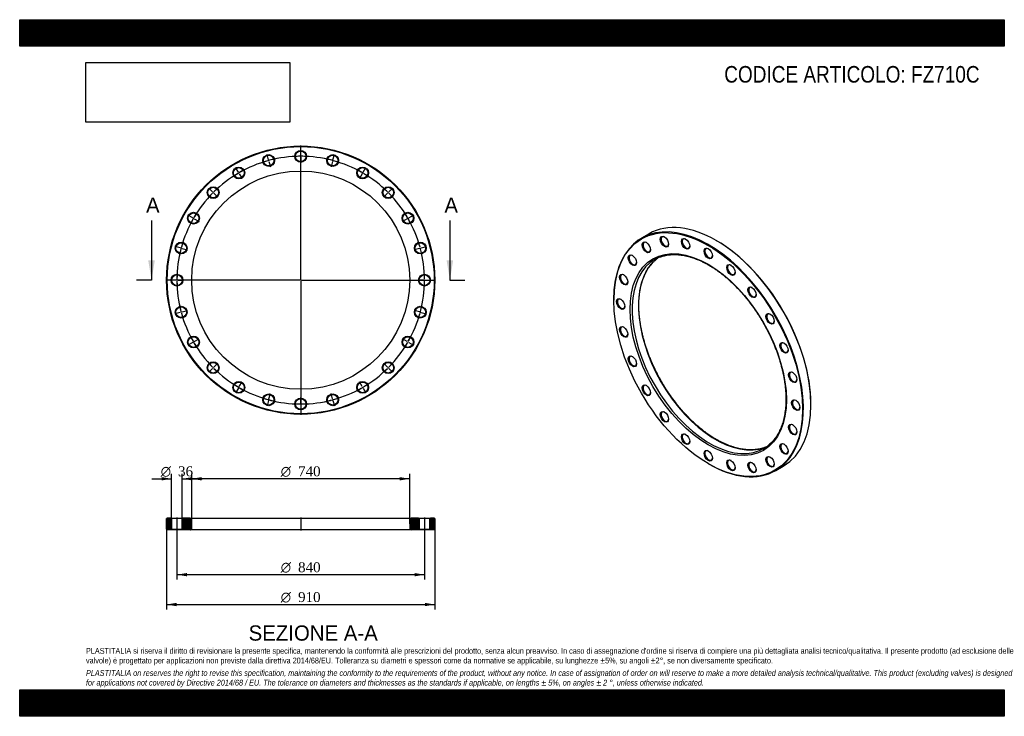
# Model space of a CAD drawing. Header units: millimetres. Extents: x 0 to 3341, y 0 to 2363.
import ezdxf
from ezdxf.enums import TextEntityAlignment as Align
from ezdxf.lldxf.tags import DXFTag

# ---------------------------------------------------------------- set-up
doc = ezdxf.new("R2010")
doc.units = ezdxf.units.MM
doc.header["$LTSCALE"] = 11.25
for name, color, linetype in [('Default', 7, 'Continuous'), ('DV2_Default', 7, 'Continuous'), ('DV3_Default', 7, 'Continuous'), ('FZ710C', 7, 'Continuous')]:
    doc.layers.add(name, color=color, linetype=linetype)
doc.styles.add('SEACAD_Solid_Edge_ANSI', font='seans.ttf')
doc.styles.add('SEACAD_Solid_Edge_ANSI1_Symbols', font='semeca1.ttf')
doc.styles.add('SEACAD_Times_New_Roman', font='times.ttf')
tags = doc.linetypes.add('CENTER2', pattern=[28.575, 19.05, -3.175, 3.175, -3.175]).pattern_tags.tags
tags[10:11] = [DXFTag(74, 4), DXFTag(75, 0), DXFTag(340, '0'), DXFTag(46, 0.0), DXFTag(50, 0.0), DXFTag(44, 0.0), DXFTag(45, 0.0)]
tags[8:9] = [DXFTag(74, 4), DXFTag(75, 0), DXFTag(340, '0'), DXFTag(46, 0.0), DXFTag(50, 0.0), DXFTag(44, 0.0), DXFTag(45, 0.0)]
tags[6:7] = [DXFTag(74, 4), DXFTag(75, 0), DXFTag(340, '0'), DXFTag(46, 0.0), DXFTag(50, 0.0), DXFTag(44, 0.0), DXFTag(45, 0.0)]
tags[4:5] = [DXFTag(74, 4), DXFTag(75, 0), DXFTag(340, '0'), DXFTag(46, 0.0), DXFTag(50, 0.0), DXFTag(44, 0.0), DXFTag(45, 0.0)]
picture_1 = doc.add_image_def('image1.jpg', size_in_pixel=(4302, 1260))

# ---------------------------------------------------------------- blocks, each defined once
blk = doc.blocks.new('SE')
at = {"layer": 'FZ710C', "color": 7, "linetype": 'Continuous'}
for p, q in [((2135.9, 1636.3), (2110.4, 1621.6)), ((2364.8, 1612.9), (2363.4, 1613.8)), ((2016.2, 1413.3), (2016.2, 1411.7)), ((2685.1, 1056.5), (2685.1, 1058.1)), ((2336.5, 856.9), (2337.9, 856.1)), ((2565.4, 833.5), (2590.9, 848.2))]:
    blk.add_line(p, q, dxfattribs=at)
for centre, major_axis, start_param, end_param in [((2363.4, 1242.3), (-227.5, 394), 3.141593, 6.283185), ((2337.9, 1227.6), (227.5, -394), 0, 3.926991), ((2127.9, 1591.3), (-9, 15.6), 0, 3.872873), ((2127.9, 1591.3), (-9, 15.6), 5.551905, 6.283185), ((2189.4, 1610.3), (-9, 15.6), 0, 3.872873), ((2189.4, 1610.3), (-9, 15.6), 5.551905, 6.283185), ((2261.1, 1603.2), (-9, 15.6), 0, 3.872873), ((2261.1, 1603.2), (-9, 15.6), 5.551905, 6.283185), ((2364.8, 1243.1), (226.5, -392.3), 0.785398, 2.356194), ((2337.9, 1570.5), (-9, 15.6), 0, 3.872873), ((2337.9, 1570.5), (-9, 15.6), 5.551905, 6.283185), ((2340, 1228.8), (-185, 320.4), 0.088137, 3.063374), ((2080.7, 1547.5), (-9, 15.6), 0, 3.872873), ((2080.7, 1547.5), (-9, 15.6), 5.551905, 6.283185), ((2361.3, 1241), (185, -320.4), 3.224033, 6.1972), ((2340, 1228.8), (-185, 320.4), 0, 0.088137), ((2340, 1228.8), (-185, 320.4), 6.195782, 6.283185), ((2361.3, 1241), (185, -320.4), 3.198957, 3.224033), ((2414.8, 1514.4), (-9, 15.6), 0, 3.872873), ((2414.8, 1514.4), (-9, 15.6), 5.551905, 6.283185), ((2051.1, 1481.9), (-9, 15.6), 0, 3.872873), ((2051.1, 1481.9), (-9, 15.6), 5.551905, 6.283185), ((2486.4, 1438.8), (-9, 15.6), 0, 3.872873), ((2486.4, 1438.8), (-9, 15.6), 5.551905, 6.283185), ((2040.9, 1399), (-9, 15.6), 0, 3.872873), ((2040.9, 1399), (-9, 15.6), 5.551905, 6.283185), ((2547.9, 1348.8), (-9, 15.6), 0, 3.872873), ((2547.9, 1348.8), (-9, 15.6), 5.551905, 6.283185), ((2051.1, 1304.4), (-9, 15.6), 0, 3.872873), ((2051.1, 1304.4), (-9, 15.6), 5.551905, 6.283185), ((2595.1, 1250.5), (-9, 15.6), 0, 3.872873), ((2595.1, 1250.5), (-9, 15.6), 5.551905, 6.283185), ((2080.7, 1204.6), (-9, 15.6), 0, 3.872873), ((2080.7, 1204.6), (-9, 15.6), 5.551905, 6.283185), ((2624.8, 1150.7), (-9, 15.6), 0, 3.872873), ((2624.8, 1150.7), (-9, 15.6), 5.551905, 6.283185), ((2127.9, 1106.3), (-9, 15.6), 0, 3.872873), ((2127.9, 1106.3), (-9, 15.6), 5.551905, 6.283185), ((2634.9, 1056.1), (-9, 15.6), 0, 3.872873), ((2634.9, 1056.1), (-9, 15.6), 5.551905, 6.283185), ((2189.4, 1016.3), (-9, 15.6), 0, 3.872873), ((2189.4, 1016.3), (-9, 15.6), 5.551905, 6.283185), ((2624.8, 973.2), (-9, 15.6), 0, 3.872873), ((2624.8, 973.2), (-9, 15.6), 5.551905, 6.283185), ((2261.1, 940.7), (-9, 15.6), 0, 3.872873), ((2261.1, 940.7), (-9, 15.6), 5.551905, 6.283185), ((2340, 1228.8), (-185, 320.4), 3.063374, 3.219039), ((2361.3, 1241), (185, -320.4), -0.085985, -0.057364), ((2595.1, 907.6), (-9, 15.6), 0, 3.872873), ((2595.1, 907.6), (-9, 15.6), 5.551905, 6.283185), ((2337.9, 884.6), (-9, 15.6), 0, 3.872873), ((2337.9, 884.6), (-9, 15.6), 5.551905, 6.283185), ((2414.8, 851.9), (-9, 15.6), 5.551905, 6.283185), ((2547.9, 863.8), (-9, 15.6), 0, 3.872873), ((2547.9, 863.8), (-9, 15.6), 5.551905, 6.283185), ((2337.9, 1227.6), (227.5, -394), 5.497787, 6.283185), ((2414.8, 851.9), (-9, 15.6), 0, 3.872873), ((2486.4, 844.8), (-9, 15.6), 0, 3.872873), ((2486.4, 844.8), (-9, 15.6), 5.551905, 6.283185)]:
    blk.add_ellipse(centre, major_axis=major_axis, ratio=0.57735, start_param=start_param, end_param=end_param, dxfattribs=at)
for centre, major_axis in [((2336.5, 1226.7), (-226.5, 392.3)), ((2336.5, 1226.7), (187.5, -324.8)), ((2126.5, 1590.5), (10, -17.3)), ((2188, 1609.5), (10, -17.3)), ((2259.6, 1602.4), (10, -17.3)), ((2336.5, 1569.7), (10, -17.3)), ((2079.3, 1546.7), (10, -17.3)), ((2413.4, 1513.6), (10, -17.3)), ((2049.6, 1481.1), (10, -17.3)), ((2485, 1438), (10, -17.3)), ((2039.5, 1398.2), (10, -17.3)), ((2546.5, 1348), (10, -17.3)), ((2049.6, 1303.6), (10, -17.3)), ((2593.7, 1249.7), (10, -17.3)), ((2079.3, 1203.8), (10, -17.3)), ((2623.4, 1149.9), (10, -17.3)), ((2126.5, 1105.5), (10, -17.3)), ((2633.5, 1055.3), (10, -17.3)), ((2188, 1015.5), (10, -17.3)), ((2623.4, 972.4), (10, -17.3)), ((2259.6, 939.9), (10, -17.3)), ((2336.5, 883.8), (10, -17.3)), ((2593.7, 906.8), (10, -17.3)), ((2413.4, 851.1), (10, -17.3)), ((2546.5, 863), (10, -17.3)), ((2485, 844), (10, -17.3))]:
    blk.add_ellipse(centre, major_axis=major_axis, ratio=0.57735, dxfattribs=at)
for points, knots in [([(2363.8, 939.2), (2361.8, 940.3), (2357, 943.1), (2348.3, 948.6), (2338.2, 955.3), (2328.1, 962.5), (2318.1, 970.1), (2308.2, 978.1), (2298.3, 986.5), (2288.5, 995.3), (2278.8, 1004.5), (2269.3, 1014), (2259.9, 1023.9), (2250.6, 1034.1), (2241.5, 1044.6), (2232.6, 1055.4), (2223.9, 1066.5), (2215.4, 1077.9), (2207.1, 1089.5), (2199, 1101.3), (2191.2, 1113.4), (2183.7, 1125.6), (2176.4, 1138.1), (2169.4, 1150.6), (2162.7, 1163.4), (2156.3, 1176.2), (2150.2, 1189.1), (2144.5, 1202.2), (2139, 1215.2), (2133.9, 1228.4), (2129.2, 1241.5), (2124.8, 1254.6), (2120.7, 1267.7), (2117, 1280.8), (2113.7, 1293.8), (2110.8, 1306.7), (2108.2, 1319.6), (2106.1, 1332.3), (2104.3, 1344.8), (2102.9, 1357.2), (2101.9, 1369.5), (2101.2, 1381.5), (2101, 1393.3), (2101.2, 1404.9), (2101.7, 1416.2), (2102.7, 1427.3), (2104, 1438), (2105.7, 1448.5), (2107.8, 1458.7), (2110.3, 1468.5), (2113.2, 1478), (2116.4, 1487.1), (2120, 1495.9), (2123.9, 1504.2), (2128.2, 1512.2), (2132.8, 1519.8), (2137.8, 1526.9), (2143.1, 1533.6), (2148.8, 1539.9), (2154.7, 1545.7), (2159.3, 1549.8), (2161.7, 1551.5), (2162.1, 1551.8)], [0, 0, 0, 0, 0.008942, 0.025957, 0.042974, 0.059993, 0.077014, 0.094036, 0.111061, 0.128089, 0.145118, 0.16215, 0.179184, 0.196219, 0.213257, 0.230295, 0.247336, 0.264377, 0.28142, 0.298463, 0.315507, 0.332552, 0.349597, 0.366641, 0.383686, 0.40073, 0.417774, 0.434817, 0.451859, 0.468899, 0.485938, 0.502976, 0.520012, 0.537046, 0.554078, 0.571107, 0.588134, 0.605159, 0.622181, 0.6392, 0.656217, 0.673232, 0.690244, 0.707255, 0.724264, 0.741272, 0.75828, 0.775289, 0.792301, 0.809316, 0.826337, 0.843367, 0.860407, 0.877461, 0.894531, 0.911623, 0.928737, 0.945877, 0.963044, 0.980239, 0.99746, 1, 1, 1, 1]), ([(2171.5, 1557), (2173, 1557.6), (2176.7, 1559.1), (2183.6, 1561.2), (2191.8, 1563.2), (2200.2, 1564.7), (2208.8, 1565.7), (2217.6, 1566.1), (2226.6, 1566.1), (2235.8, 1565.6), (2245.1, 1564.5), (2254.6, 1563), (2264.2, 1560.9), (2273.9, 1558.4), (2283.7, 1555.3), (2293.6, 1551.8), (2303.6, 1547.8), (2313.6, 1543.2), (2323.7, 1538.3), (2333.8, 1532.8), (2343.9, 1526.9), (2354.1, 1520.6), (2364.1, 1513.8), (2374.2, 1506.6), (2384.2, 1498.9), (2394.2, 1490.9), (2404, 1482.4), (2413.8, 1473.6), (2423.5, 1464.4), (2433, 1454.8), (2442.4, 1444.9), (2451.7, 1434.6), (2460.7, 1424.1), (2469.6, 1413.2), (2478.3, 1402.1), (2486.8, 1390.7), (2495.1, 1379.1), (2503.1, 1367.2), (2510.9, 1355.1), (2518.4, 1342.9), (2525.6, 1330.4), (2532.6, 1317.8), (2539.3, 1305.1), (2545.6, 1292.2), (2551.7, 1279.3), (2557.4, 1266.2), (2562.8, 1253.2), (2567.9, 1240.1), (2572.6, 1226.9), (2577, 1213.8), (2581, 1200.7), (2584.6, 1187.6), (2587.9, 1174.6), (2590.8, 1161.7), (2593.3, 1148.9), (2595.4, 1136.2), (2597.2, 1123.7), (2598.5, 1111.3), (2599.5, 1099.1), (2600.1, 1087.1), (2600.3, 1075.3), (2600.1, 1063.7), (2599.5, 1052.4), (2598.5, 1041.4), (2597.1, 1030.6), (2595.3, 1020.2), (2593.2, 1010.1), (2590.7, 1000.3), (2587.8, 990.8), (2584.5, 981.8), (2580.9, 973), (2576.9, 964.7), (2572.6, 956.8), (2567.9, 949.3), (2562.9, 942.2), (2557.6, 935.5), (2551.9, 929.2), (2545.9, 923.5), (2541.3, 919.4), (2538.8, 917.7), (2538.4, 917.4)], [0, 0, 0, 0, 0.007175, 0.020363, 0.033536, 0.046691, 0.059825, 0.072939, 0.086032, 0.099108, 0.112166, 0.125211, 0.138245, 0.151269, 0.164286, 0.177297, 0.190305, 0.20331, 0.216314, 0.229317, 0.24232, 0.255324, 0.268329, 0.281336, 0.294344, 0.307353, 0.320364, 0.333377, 0.346392, 0.359408, 0.372426, 0.385445, 0.398466, 0.411487, 0.42451, 0.437534, 0.450558, 0.463583, 0.476609, 0.489635, 0.502661, 0.515687, 0.528713, 0.541739, 0.554764, 0.567788, 0.580812, 0.593835, 0.606857, 0.619877, 0.632896, 0.645914, 0.65893, 0.671944, 0.684957, 0.697967, 0.710976, 0.723982, 0.736987, 0.74999, 0.762991, 0.77599, 0.788989, 0.801987, 0.814986, 0.827985, 0.840985, 0.853989, 0.866998, 0.880013, 0.893037, 0.906071, 0.919119, 0.932182, 0.945263, 0.958364, 0.971486, 0.984629, 0.997792, 1, 1, 1, 1]), ([(2530.1, 912.9), (2528.2, 912.1), (2524.1, 910.5), (2516.8, 908.3), (2508.6, 906.4), (2500.2, 905), (2491.6, 904.1), (2482.7, 903.6), (2473.7, 903.7), (2464.5, 904.3), (2455.2, 905.4), (2445.7, 907), (2436.1, 909.2), (2426.3, 911.8), (2416.5, 914.9), (2406.6, 918.4), (2396.6, 922.5), (2386.6, 927.1), (2376.6, 932.1), (2368.7, 936.3), (2364.7, 938.6), (2363.8, 939.2)], [0, 0, 0, 0, 0.038615, 0.094832, 0.150982, 0.207052, 0.263035, 0.31893, 0.37474, 0.430473, 0.486137, 0.541743, 0.5973, 0.652818, 0.708307, 0.763773, 0.819224, 0.874666, 0.930101, 0.985536, 1, 1, 1, 1])]:
    blk.add_open_spline(points, degree=3, knots=knots, dxfattribs=at)
blk = doc.blocks.new('SE1')
at = {"layer": 'Default', "color": 7, "linetype": 'CENTER2'}
for start, end in [(105.4093, 119.5907), (90.4093, 104.5907), (75.4093, 89.5907), (60.4093, 74.5907), (120.4093, 134.5907), (45.4093, 59.5907), (135.4093, 149.5907), (30.4093, 44.5907), (150.4093, 164.5907), (15.4093, 29.5907), (165.4093, 179.5907), (0.4093, 14.5907), (180.4093, 194.5907), (345.4093, 359.5907), (195.4093, 209.5907), (330.4093, 344.5907), (210.4093, 224.5907), (315.4093, 329.5907), (225.4093, 239.5907), (300.4093, 314.5907), (240.4093, 254.5907), (285.4093, 299.5907), (255.4093, 269.5907), (270.4093, 284.5907)]:
    blk.add_arc((953.6, 1479.2), 420, start, end, dxfattribs=at)
at = {"layer": 'DV2_Default', "color": 7, "linetype": 'CENTER2'}
for p, q in [((844.2, 1887.8), (839.3, 1905.9)), ((953.6, 1482.2), (953.6, 1936)), ((953.6, 1902.2), (953.6, 1921)), ((1063.1, 1887.8), (1068, 1905.9)), ((845.3, 1883.5), (844.6, 1886.4)), ((845.7, 1882), (850.6, 1863.9)), ((953.6, 1897.7), (953.6, 1900.7)), ((953.6, 1896.2), (953.6, 1877.5)), ((1061.6, 1882), (1056.7, 1863.9)), ((1062, 1883.5), (1062.7, 1886.4)), ((742.1, 1845.5), (732.8, 1861.8)), ((744.4, 1841.6), (742.9, 1844.2)), ((745.1, 1840.3), (754.5, 1824.1)), ((1162.1, 1840.3), (1152.8, 1824.1)), ((1162.9, 1841.6), (1164.4, 1844.2)), ((1165.1, 1845.5), (1174.5, 1861.8)), ((654.5, 1778.3), (641.3, 1791.6)), ((657.7, 1775.1), (655.6, 1777.3)), ((658.8, 1774.1), (672, 1760.8)), ((1248.5, 1774.1), (1235.2, 1760.8)), ((1249.6, 1775.1), (1251.7, 1777.3)), ((1252.7, 1778.3), (1266, 1791.6)), ((587.3, 1690.7), (571.1, 1700.1)), ((591.2, 1688.5), (588.6, 1690)), ((592.5, 1687.7), (608.7, 1678.3)), ((1314.8, 1687.7), (1298.5, 1678.3)), ((1316.1, 1688.5), (1318.7, 1690)), ((1320, 1690.7), (1336.2, 1700.1)), ((545.1, 1588.7), (526.9, 1593.5)), ((549.4, 1587.5), (546.5, 1588.3)), ((550.9, 1587.1), (569, 1582.3)), ((1356.4, 1587.1), (1338.3, 1582.3)), ((1357.9, 1587.5), (1360.8, 1588.3)), ((1362.2, 1588.7), (1380.3, 1593.5)), ((950.6, 1479.2), (496.9, 1479.2)), ((530.6, 1479.2), (511.9, 1479.2)), ((535.1, 1479.2), (532.1, 1479.2)), ((536.6, 1479.2), (555.4, 1479.2)), ((955.1, 1479.2), (952.1, 1479.2)), ((953.6, 1480.7), (953.6, 1477.7)), ((953.6, 1476.2), (953.6, 1022.5)), ((956.6, 1479.2), (1410.4, 1479.2)), ((1370.6, 1479.2), (1351.9, 1479.2)), ((1370.6, 1479.2), (1353.9, 1479.2)), ((1372.1, 1479.2), (1375.1, 1479.2)), ((1372.1, 1479.2), (1375.1, 1479.2)), ((1376.6, 1479.2), (1393.4, 1479.2)), ((1376.6, 1479.2), (1395.4, 1479.2)), ((549.4, 1370.9), (546.5, 1370.1)), ((550.9, 1371.3), (569, 1376.1)), ((1356.4, 1371.3), (1338.3, 1376.1)), ((1357.9, 1370.9), (1360.8, 1370.1)), ((545.1, 1369.7), (526.9, 1364.9)), ((1362.2, 1369.7), (1380.3, 1364.9)), ((591.2, 1270), (588.6, 1268.5)), ((592.5, 1270.7), (608.7, 1280.1)), ((1314.8, 1270.7), (1298.5, 1280.1)), ((1316.1, 1270), (1318.7, 1268.5)), ((587.3, 1267.7), (571.1, 1258.3)), ((1320, 1267.7), (1336.2, 1258.3)), ((654.5, 1180.1), (641.3, 1166.9)), ((657.7, 1183.3), (655.6, 1181.2)), ((658.8, 1184.4), (672, 1197.6)), ((1248.5, 1184.4), (1235.2, 1197.6)), ((1249.6, 1183.3), (1251.7, 1181.2)), ((1252.7, 1180.1), (1266, 1166.9)), ((742.1, 1112.9), (732.8, 1096.6)), ((744.4, 1116.8), (742.9, 1114.2)), ((745.1, 1118.1), (754.5, 1134.3)), ((1162.1, 1118.1), (1152.8, 1134.3)), ((1162.9, 1116.8), (1164.4, 1114.2)), ((1165.1, 1112.9), (1174.5, 1096.6)), ((844.2, 1070.6), (839.3, 1052.5)), ((845.3, 1075), (844.6, 1072.1)), ((845.7, 1076.4), (850.6, 1094.5)), ((953.6, 1062.2), (953.6, 1081)), ((1061.6, 1076.4), (1056.7, 1094.5)), ((1062, 1075), (1062.7, 1072.1)), ((1063.1, 1070.6), (1068, 1052.5)), ((953.6, 1060.7), (953.6, 1057.7)), ((953.6, 1056.2), (953.6, 1037.5))]:
    blk.add_line(p, q, dxfattribs=at)
for start, end in [(105.4093, 107.9671), (104.7954, 105.2046), (102.0329, 104.5907), (90.4093, 92.9671), (89.7954, 90.2046), (87.0329, 89.5907), (75.4093, 77.9671), (74.7954, 75.2046), (72.0329, 74.5907), (120.4093, 122.9671), (119.7954, 120.2046), (117.0329, 119.5907), (60.4093, 62.9671), (59.7954, 60.2046), (57.0329, 59.5907), (135.4093, 137.9671), (134.7954, 135.2046), (132.0329, 134.5907), (45.4093, 47.9671), (44.7954, 45.2046), (42.0329, 44.5907), (147.0329, 149.5907), (30.4093, 32.9671), (150.4093, 152.9671), (149.7954, 150.2046), (29.7954, 30.2046), (27.0329, 29.5907), (162.0329, 164.5907), (15.4093, 17.9671), (165.4093, 167.9671), (164.7954, 165.2046), (14.7954, 15.2046), (12.0329, 14.5907), (179.7954, 180.2046), (177.0329, 179.5907), (180.4093, 182.9671), (0.4093, 2.9671), (357.0329, 359.5907), (0.4093, 2.6943), (357.3057, 359.5907), (359.7954, 0.2046), (359.7954, 0.2046), (192.0329, 194.5907), (194.7954, 195.2046), (344.7954, 345.2046), (345.4093, 347.9671), (195.4093, 197.9671), (342.0329, 344.5907), (207.0329, 209.5907), (209.7954, 210.2046), (329.7954, 330.2046), (330.4093, 332.9671), (210.4093, 212.9671), (327.0329, 329.5907), (222.0329, 224.5907), (224.7954, 225.2046), (225.4093, 227.9671), (312.0329, 314.5907), (314.7954, 315.2046), (315.4093, 317.9671), (237.0329, 239.5907), (239.7954, 240.2046), (240.4093, 242.9671), (297.0329, 299.5907), (299.7954, 300.2046), (300.4093, 302.9671), (252.0329, 254.5907), (254.7954, 255.2046), (255.4093, 257.9671), (282.0329, 284.5907), (284.7954, 285.2046), (285.4093, 287.9671), (267.0329, 269.5907), (269.7954, 270.2046), (270.4093, 272.9671)]:
    blk.add_arc((953.6, 1479.2), 420, start, end, dxfattribs=at)
at = {"layer": 'FZ710C', "color": 7, "linetype": 'Continuous'}
for centre, radius in [((953.6, 1479.2), 455), ((953.6, 1479.2), 453), ((844.9, 1884.9), 20), ((953.6, 1899.2), 20), ((953.6, 1899.2), 18), ((1062.3, 1884.9), 20), ((844.9, 1884.9), 18), ((1062.3, 1884.9), 18), ((953.6, 1479.2), 370), ((743.6, 1842.9), 20), ((743.6, 1842.9), 18), ((1163.6, 1842.9), 20), ((1163.6, 1842.9), 18), ((656.7, 1776.2), 20), ((656.7, 1776.2), 18), ((1250.6, 1776.2), 20), ((1250.6, 1776.2), 18), ((589.9, 1689.2), 20), ((589.9, 1689.2), 18), ((1317.4, 1689.2), 20), ((1317.4, 1689.2), 18), ((548, 1587.9), 20), ((548, 1587.9), 18), ((1359.3, 1587.9), 20), ((1359.3, 1587.9), 18), ((533.6, 1479.2), 20), ((533.6, 1479.2), 18), ((1373.6, 1479.2), 20), ((1373.6, 1479.2), 18), ((548, 1370.5), 20), ((548, 1370.5), 18), ((1359.3, 1370.5), 20), ((1359.3, 1370.5), 18), ((589.9, 1269.2), 20), ((589.9, 1269.2), 18), ((1317.4, 1269.2), 20), ((1317.4, 1269.2), 18), ((656.7, 1182.2), 20), ((656.7, 1182.2), 18), ((1250.6, 1182.2), 20), ((1250.6, 1182.2), 18), ((743.6, 1115.5), 20), ((743.6, 1115.5), 18), ((1163.6, 1115.5), 20), ((1163.6, 1115.5), 18), ((844.9, 1073.5), 20), ((844.9, 1073.5), 18), ((953.6, 1059.2), 20), ((953.6, 1059.2), 18), ((1062.3, 1073.5), 20), ((1062.3, 1073.5), 18)]:
    blk.add_circle(centre, radius, dxfattribs=at)
blk = doc.blocks.new('SE3')
at = {"color": 7, "linetype": 'Continuous', "style": 'SEACAD_Solid_Edge_ANSI'}
blk.add_text('A', height=51.7, dxfattribs=at).set_placement((428.7, 1759.3), align=Align.TOP_LEFT)
blk = doc.blocks.new('SE4')
at = {"color": 7, "linetype": 'Continuous', "style": 'SEACAD_Solid_Edge_ANSI'}
blk.add_text('A', height=51.7, dxfattribs=at).set_placement((1441.2, 1759.3), align=Align.TOP_LEFT)
blk = doc.blocks.new('SEANNOT_GROUP')
at = {"linetype": 'Continuous'}
blk.add_hatch(color=7, dxfattribs=at).paths.add_polyline_path([(436.1, 1546.7), (447.4, 1479.2), (458.6, 1546.7)])
at = {"color": 7, "linetype": 'Continuous'}
blk.add_lwpolyline([(447.4, 1681.7), (447.4, 1479.2)], dxfattribs=at)
blk = doc.blocks.new('SEANNOT_GROUP1')
at = {"linetype": 'Continuous'}
blk.add_hatch(color=7, dxfattribs=at).paths.add_polyline_path([(1448.6, 1546.7), (1459.9, 1479.2), (1471.1, 1546.7)])
at = {"color": 7, "linetype": 'Continuous'}
blk.add_lwpolyline([(1459.9, 1681.7), (1459.9, 1479.2)], dxfattribs=at)
blk = doc.blocks.new('SE2')
at = {"layer": 'Default', "color": 7, "linetype": 'CENTER2'}
for p, q in [((447.4, 1479.2), (396.8, 1479.2)), ((1459.9, 1479.2), (1510.5, 1479.2))]:
    blk.add_line(p, q, dxfattribs=at)
at = {"layer": 'Default'}
for name in ['SE3', 'SE4', 'SEANNOT_GROUP', 'SEANNOT_GROUP1']:
    blk.add_blockref(name, (0, 0), dxfattribs=at)
blk = doc.blocks.new('SE5')
at = {"layer": 'FZ710C', "linetype": 'Continuous'}
h = blk.add_hatch(dxfattribs=at)
h.set_pattern_fill('LINE', scale=0.62992, angle=45, style=0)
h.paths.add_polyline_path([(513.6, 672.3), (500.6, 672.3), (498.6, 670.3), (498.6, 634.3), (500.6, 632.3), (513.6, 632.3), (515.6, 634.3), (515.6, 670.3)])
h = blk.add_hatch(dxfattribs=at)
h.set_pattern_fill('LINE', scale=0.62992, angle=45, style=0)
edge = h.paths.add_edge_path()
edge.add_line((553.6, 632.3), (578.6, 632.3))
edge.add_arc((578.6, 637.3), 5, 270, 360)
edge.add_line((583.6, 637.3), (583.6, 667.3))
edge.add_arc((578.6, 667.3), 5, 0, 90)
edge.add_line((578.6, 672.3), (553.6, 672.3))
edge.add_line((553.6, 672.3), (551.6, 670.3))
edge.add_line((551.6, 670.3), (551.6, 634.3))
edge.add_line((551.6, 634.3), (553.6, 632.3))
h = blk.add_hatch(dxfattribs=at)
h.set_pattern_fill('LINE', scale=0.629921, angle=45, style=0)
edge = h.paths.add_edge_path()
edge.add_line((1355.6, 634.3), (1355.6, 670.3))
edge.add_line((1355.6, 670.3), (1353.6, 672.3))
edge.add_line((1353.6, 672.3), (1328.6, 672.3))
edge.add_arc((1328.6, 667.3), 5, 90, 180)
edge.add_line((1323.6, 667.3), (1323.6, 637.3))
edge.add_arc((1328.6, 637.3), 5, 180, 270)
edge.add_line((1328.6, 632.3), (1353.6, 632.3))
edge.add_line((1353.6, 632.3), (1355.6, 634.3))
h = blk.add_hatch(dxfattribs=at)
h.set_pattern_fill('LINE', scale=0.629921, angle=45, style=0)
h.paths.add_polyline_path([(1391.6, 670.3), (1391.6, 634.3), (1393.6, 632.3), (1406.6, 632.3), (1408.6, 634.3), (1408.6, 670.3), (1406.6, 672.3), (1393.6, 672.3)])
at = {"layer": 'DV3_Default', "color": 7, "linetype": 'CENTER2'}
for p, q in [((533.6, 674), (533.6, 630.5)), ((953.6, 674), (953.6, 630.5)), ((1373.6, 674), (1373.6, 630.5))]:
    blk.add_line(p, q, dxfattribs=at)
at = {"layer": 'FZ710C', "color": 7, "linetype": 'Continuous'}
for p, q in [((500.6, 672.3), (498.6, 670.3)), ((498.6, 634.3), (498.6, 670.3)), ((513.6, 672.3), (500.6, 672.3)), ((513.6, 672.3), (553.6, 672.3)), ((513.6, 672.3), (515.6, 670.3)), ((551.6, 670.3), (515.6, 670.3)), ((515.6, 670.3), (515.6, 634.3)), ((551.6, 670.3), (553.6, 672.3)), ((551.6, 634.3), (551.6, 670.3)), ((578.6, 672.3), (553.6, 672.3)), ((578.6, 672.3), (1328.6, 672.3)), ((1353.6, 672.3), (1328.6, 672.3)), ((1353.6, 672.3), (1393.6, 672.3)), ((1353.6, 672.3), (1355.6, 670.3)), ((1391.6, 670.3), (1355.6, 670.3)), ((1355.6, 670.3), (1355.6, 634.3)), ((1391.6, 670.3), (1393.6, 672.3)), ((1391.6, 634.3), (1391.6, 670.3)), ((1406.6, 672.3), (1393.6, 672.3)), ((1408.6, 670.3), (1406.6, 672.3)), ((1408.6, 670.3), (1408.6, 634.3)), ((583.6, 637.3), (583.6, 667.3)), ((1323.6, 667.3), (1323.6, 637.3)), ((498.6, 634.3), (500.6, 632.3)), ((513.6, 632.3), (500.6, 632.3)), ((515.6, 634.3), (513.6, 632.3)), ((553.6, 632.3), (513.6, 632.3)), ((515.6, 634.3), (551.6, 634.3)), ((553.6, 632.3), (551.6, 634.3)), ((578.6, 632.3), (553.6, 632.3)), ((1328.6, 632.3), (578.6, 632.3)), ((1353.6, 632.3), (1328.6, 632.3)), ((1355.6, 634.3), (1353.6, 632.3)), ((1393.6, 632.3), (1353.6, 632.3)), ((1355.6, 634.3), (1391.6, 634.3)), ((1393.6, 632.3), (1391.6, 634.3)), ((1406.6, 632.3), (1393.6, 632.3)), ((1406.6, 632.3), (1408.6, 634.3))]:
    blk.add_line(p, q, dxfattribs=at)
for centre, start, end in [((578.6, 667.3), 0, 90), ((1328.6, 667.3), 90, 180), ((578.6, 637.3), 270, 0), ((1328.6, 637.3), 180, 270)]:
    blk.add_arc(centre, 5, start, end, dxfattribs=at)
blk = doc.blocks.new('GDimGGroup')
at = {"layer": 'Default', "linetype": 'Continuous'}
for points in [[(617.4, 811.1), (583.6, 805.5), (617.4, 799.9)], [(1289.9, 811.1), (1289.9, 799.9), (1323.6, 805.5)]]:
    blk.add_hatch(color=7, dxfattribs=at).paths.add_polyline_path(points)
at = {"layer": 'Default', "color": 7, "linetype": 'Continuous'}
for p, q in [((583.6, 652.3), (583.6, 822.4)), ((1323.6, 805.5), (583.6, 805.5)), ((1323.6, 652.3), (1323.6, 822.4))]:
    blk.add_line(p, q, dxfattribs=at)
for s, height, style, p in [('O', 33.7, 'SEACAD_Solid_Edge_ANSI1_Symbols', (885.9, 847.7)), ('740', 33.75, 'SEACAD_Times_New_Roman', (944.6, 847.7))]:
    blk.add_text(s, height=height, dxfattribs=dict(at, style=style)).set_placement(p, align=Align.TOP_LEFT)
blk = doc.blocks.new('GDimGGroup1')
at = {"layer": 'Default', "linetype": 'Continuous'}
for points in [[(567.4, 474.7), (567.4, 485.9), (533.6, 480.3)], [(1339.9, 474.7), (1373.6, 480.3), (1339.9, 485.9)]]:
    blk.add_hatch(color=7, dxfattribs=at).paths.add_polyline_path(points)
at = {"layer": 'Default', "color": 7, "linetype": 'Continuous'}
for p, q in [((533.6, 634.3), (533.6, 463.4)), ((1373.6, 634.3), (1373.6, 463.4)), ((1373.6, 480.3), (533.6, 480.3))]:
    blk.add_line(p, q, dxfattribs=at)
for s, height, style, p in [('O', 33.7, 'SEACAD_Solid_Edge_ANSI1_Symbols', (885.9, 522.5)), ('840', 33.75, 'SEACAD_Times_New_Roman', (944.6, 522.5))]:
    blk.add_text(s, height=height, dxfattribs=dict(at, style=style)).set_placement(p, align=Align.TOP_LEFT)
blk = doc.blocks.new('GDimGGroup2')
at = {"layer": 'Default', "linetype": 'Continuous'}
for points in [[(532.4, 373.4), (532.4, 384.7), (498.6, 379.1)], [(1374.9, 373.4), (1408.6, 379.1), (1374.9, 384.7)]]:
    blk.add_hatch(color=7, dxfattribs=at).paths.add_polyline_path(points)
at = {"layer": 'Default', "color": 7, "linetype": 'Continuous'}
for p, q in [((498.6, 652.3), (498.6, 362.2)), ((1408.6, 652.3), (1408.6, 362.2)), ((498.6, 379.1), (1408.6, 379.1))]:
    blk.add_line(p, q, dxfattribs=at)
for s, height, style, p in [('O', 33.7, 'SEACAD_Solid_Edge_ANSI1_Symbols', (885.9, 421.3)), ('910', 33.75, 'SEACAD_Times_New_Roman', (944.6, 421.3))]:
    blk.add_text(s, height=height, dxfattribs=dict(at, style=style)).set_placement(p, align=Align.TOP_LEFT)
blk = doc.blocks.new('GDimGGroup3')
at = {"layer": 'Default', "linetype": 'Continuous'}
for points in [[(481.9, 811.1), (481.9, 799.9), (515.6, 805.5)], [(585.4, 811.1), (551.6, 805.5), (585.4, 799.9)]]:
    blk.add_hatch(color=7, dxfattribs=at).paths.add_polyline_path(points)
at = {"layer": 'Default', "color": 7, "linetype": 'Continuous'}
for p, q in [((448.1, 805.5), (515.6, 805.5)), ((515.6, 670.3), (515.6, 822.4)), ((551.6, 670.3), (551.6, 822.4)), ((551.6, 805.5), (619.1, 805.5))]:
    blk.add_line(p, q, dxfattribs=at)
for s, height, style, p in [('O', 33.7, 'SEACAD_Solid_Edge_ANSI1_Symbols', (478.7, 847.7)), ('36', 33.75, 'SEACAD_Times_New_Roman', (537.4, 847.7))]:
    blk.add_text(s, height=height, dxfattribs=dict(at, style=style)).set_placement(p, align=Align.TOP_LEFT)

msp = doc.modelspace()

# ---------------------------------------------------------------- hatches: boundary and pattern name
at = {"layer": 'Default', "linetype": 'Continuous'}
h = msp.add_hatch(dxfattribs=at)
h.set_pattern_fill('LINE', scale=0.629921, angle=45, style=0)
h.paths.add_polyline_path([(3341.2, 2272.5), (3341.2, 2362.5), (0, 2362.5), (0, 2272.5)])
for points in [[(3341.2, 2272.5), (3341.2, 2362.5), (0, 2362.5), (0, 2272.5)], [(3341.2, 0), (3341.2, 90), (0, 90), (0, 0)]]:
    msp.add_hatch(color=7, dxfattribs=at).paths.add_polyline_path(points)
h = msp.add_hatch(dxfattribs=at)
h.set_pattern_fill('LINE', scale=0.629921, angle=45, style=0)
h.paths.add_polyline_path([(3341.2, 0), (3341.2, 90), (0, 90), (0, 0)])

# ---------------------------------------------------------------- linework, layer by layer
at = {"layer": 'Default', "color": 7, "linetype": 'Continuous'}
for p, q in [((0, 2362.5), (3341.2, 2362.5)), ((0, 2272.5), (0, 2362.5)), ((3341.2, 2362.5), (3341.2, 2272.5)), ((3341.2, 2272.5), (0, 2272.5)), ((0, 90), (3341.2, 90)), ((0, 0), (0, 90)), ((3341.2, 90), (3341.2, 0)), ((3341.2, 0), (0, 0))]:
    msp.add_line(p, q, dxfattribs=at)

# ---------------------------------------------------------------- block references
at = {"layer": 'Default'}
for name in ['SE1', 'SE2', 'SE', 'GDimGGroup3', 'GDimGGroup', 'SE5', 'GDimGGroup2', 'GDimGGroup1']:
    msp.add_blockref(name, (0, 0), dxfattribs=at)

# ---------------------------------------------------------------- texts
at = {"layer": 'Default', "color": 7, "linetype": 'Continuous', "style": 'SEACAD_Solid_Edge_ANSI'}
msp.add_text('SEZIONE A-A', height=51.75, dxfattribs=at).set_placement((776.8, 308.3), align=Align.TOP_LEFT)
at = {"layer": 'Default', "attachment_point": 1}
for s, insert, char_height, width in [('{\\fArial Narrow|b0||i0||c0|p34;\\C7;\\H56.25;\\W1.;CODICE ARTICOLO: FZ710C}', (2390.9, 2205.4), 56.25, 892.12), ("{\\fArial Narrow|b0||i0||c0|p34;\\C7;\\H19.6875;\\W1.;PLASTITALIA si riserva il diritto di revisionare la presente specifica, mantenendo la conformità alle prescrizioni del prodotto, senza alcun preavviso. In caso di assegnazione d'ordine si riserva di compiere una più dettagliata analisi tecnico/qualitativa. Il presente prodotto (ad esclusione delle \\P}{\\fArial Narrow|b0||i0||c0|p34;\\C7;\\H19.6875;\\W1.;valvole) è progettato per applicazioni non previste dalla direttiva 2014/68/EU. Tolleranza su diametri e spessori come da normative se applicabile, su lunghezze ±5%, su angoli ±2°, se non diversamente specificato.\\P}{\\fArial Narrow|b0||i0||c0|p34;\\C7;\\H5.625;\\W1.;   \\P}{\\fArial Narrow|b0||i1||c0|p34;\\C7;\\H19.6875;\\W1.;PLASTITALIA on reserves the right to revise this specification, maintaining the conformity to the requirements of the product, without any notice. In case of assignation of order on will reserve to make a more detailed analysis technical/qualitative. This product (excluding valves) is designed \\P}{\\fArial Narrow|b0||i1||c0|p34;\\C7;\\H19.6875;\\W1.;for applications not covered by Directive 2014/68 / EU. The tolerance on diameters and thicknesses as the standards if applicable, on lengths ± 5%, on angles ± 2 °, unless otherwise indicated.\\P}", (225, 231.8), 19.6875, 2891.25)]:
    msp.add_mtext(s, dxfattribs=dict(at, insert=insert, char_height=char_height, width=width))

# ---------------------------------------------------------------- pictures from other files: only their frames are drawn
image = msp.add_image(picture_1, insert=(225, 2014.9), size_in_units=(691.4, 202.5))
image.dxf.flags = 7

doc.saveas('drawing.dxf')
